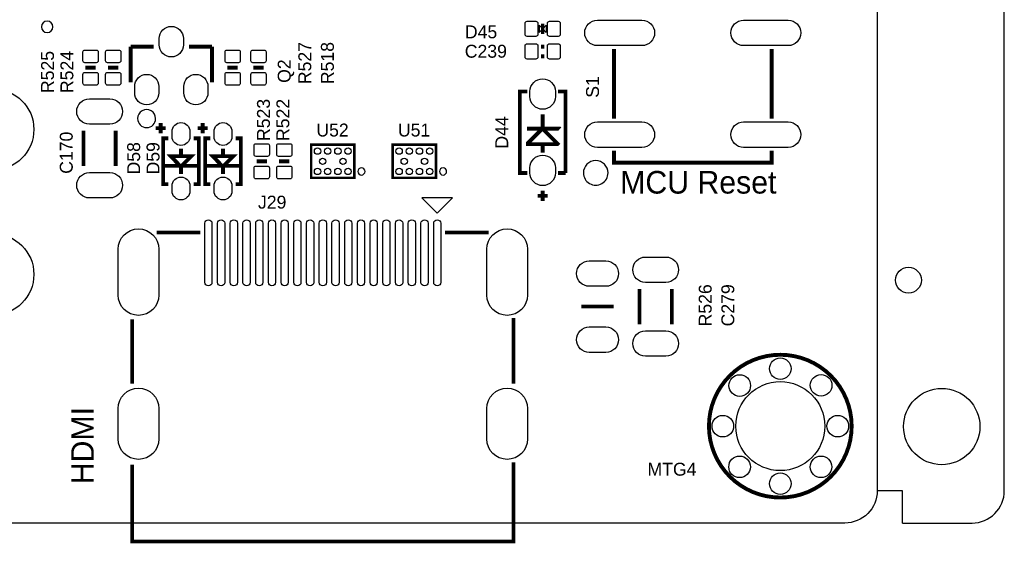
# Model space of a CAD drawing. Extents: x -5 to 175, y -1 to 134.
# Tile 14 of 19: x 136 to 175, y -1 to 20. Entities that reach past the tile are written whole.
import ezdxf

# ---------------------------------------------------------------- set-up
doc = ezdxf.new("R2010")
doc.units = 0
for name, color, linetype in [('BG_OUTLINE', 7, 'CONTINUOUS'), ('BG_SILKSCREEN_TOP', 211, 'CONTINUOUS'), ('PG_SILKSCREEN_TOP', 7, 'CONTINUOUS'), ('PIN_TOP', 12, 'CONTINUOUS'), ('RD_SILKSCREEN_TOP', 7, 'CONTINUOUS')]:
    doc.layers.add(name, color=color, linetype=linetype)

msp = doc.modelspace()

# ---------------------------------------------------------------- linework, layer by layer
at = {"layer": 'BG_OUTLINE'}
for points in [[(-0.999998, 124.99975), (-0.999998, 123.72975), (0, 123.72975, -0.414214), (1.27, 124.99975), (168.730676, 124.99975, -0.414214), (170.000676, 123.72975), (170.000676, 1.27, -0.414214), (168.730676, 0), (1.27, 0, -0.414214), (0, 1.27), (0, 123.72975)], [(171.000674, 0), (173.730666, 0, 0.414214), (175.000666, 1.27), (175.000666, 123.72975, 0.414214), (173.730666, 124.99975), (171.000674, 124.99975)]]:
    msp.add_lwpolyline(points, format="xyb", dxfattribs=at)
msp.add_lwpolyline([(171.000674, 0), (171.000674, 1.27), (170.000676, 1.27)], dxfattribs=at)
at = {"layer": 'PG_SILKSCREEN_TOP'}
for points in [[(137.580624, 19.508978, 1), (137.133376, 19.509022, 1)], [(141.623796, 15.903956, 1), (140.916204, 15.904044, 1)], [(149.858222, 13.82395, 1), (149.575194, 13.82405, 1)], [(153.067512, 13.82395, 1), (152.784484, 13.82405, 1)], [(159.414718, 13.766546, 1), (158.446775, 13.766444, 1)]]:
    msp.add_lwpolyline(points, format="xyb", close=True, dxfattribs=at)
for points in [[(156.845, 19.431), (156.705046, 19.570954), (156.705046, 19.291046)], [(156.845, 19.431), (156.984954, 19.570954), (156.984954, 19.291046)], [(152.699212, 12.185142), (153.29916, 12.78509), (152.09901, 12.78509)]]:
    msp.add_lwpolyline(points, close=True, dxfattribs=at)
for points, const_width in [([(156.845, 19.630898), (156.845, 19.231102)], 0.130048), ([(140.640054, 18.734024), (141.539976, 18.734024)], 0.1524), ([(140.640054, 17.333976), (140.640054, 18.734024)], 0.1524), ([(142.940024, 18.734024), (143.839946, 18.734024)], 0.1524), ([(143.839946, 18.734024), (143.839946, 17.333976)], 0.1524), ([(156.9085, 18.7325), (156.7815, 18.7325)], 0.1524), ([(159.647636, 18.642076), (159.647636, 15.901924)], 0.1524), ([(165.847776, 15.901924), (165.847776, 18.642076)], 0.1524), ([(156.7815, 18.3515), (156.9085, 18.3515)], 0.1524), ([(139.2682, 17.907), (138.8618, 17.907)], 0.1524), ([(140.1572, 17.907), (139.7508, 17.907)], 0.1524), ([(144.8562, 17.907), (144.4498, 17.907)], 0.1524), ([(145.8722, 17.907), (145.4658, 17.907)], 0.1524), ([(156.245052, 13.767054), (155.945078, 13.767054), (155.945078, 16.966946), (156.245052, 16.966946)], 0.1524), ([(157.444948, 16.966946), (157.744922, 16.966946), (157.744922, 13.767054)], 0.1524), ([(156.845, 15.467076), (156.845, 16.067024)], 0.1524), ([(138.7856, 15.4305), (138.7856, 14.0335)], 0.1524), ([(140.0556, 15.4305), (140.0556, 14.0335)], 0.1524), ([(141.621002, 15.523972), (142.021052, 15.523972)], 0.1524), ([(141.8209, 15.324074), (141.8209, 15.724124)], 0.1524), ([(143.272002, 15.523972), (143.672052, 15.523972)], 0.1524), ([(143.4719, 15.324074), (143.4719, 15.724124)], 0.1524), ([(156.234892, 15.506954), (157.515052, 15.506954), (157.524958, 15.497048)], 0.1524), ([(156.264864, 14.8971), (157.425136, 14.8971), (157.435042, 14.907006), (156.865066, 15.476982), (156.804868, 15.476982), (156.264864, 14.936978), (156.264864, 14.8971)], 0.1524), ([(142.120874, 13.324078), (141.920976, 13.324078), (141.920976, 15.123922), (142.120874, 15.123922)], 0.1524), ([(143.121126, 13.324078), (143.321024, 13.324078), (143.321024, 15.123922), (143.121126, 15.123922)], 0.1524), ([(143.771874, 13.324078), (143.571976, 13.324078), (143.571976, 15.123922), (143.771874, 15.123922)], 0.1524), ([(144.772126, 13.324078), (144.972024, 13.324078), (144.972024, 15.123922), (144.772126, 15.123922)], 0.1524), ([(142.621, 14.423898), (142.621, 14.724126)], 0.1524), ([(144.272, 14.423898), (144.272, 14.724126)], 0.1524), ([(147.740116, 13.574014), (147.740116, 14.873986), (149.439884, 14.873986), (149.439884, 13.574014), (147.740116, 13.574014), (147.740116, 13.624052)], 0.100076), ([(150.949406, 13.574014), (150.949406, 14.873986), (152.649174, 14.873986), (152.649174, 13.574014), (150.949406, 13.574014), (150.949406, 13.624052)], 0.100076), ([(156.845, 14.5669), (156.845, 14.836902)], 0.1524), ([(165.847776, 14.642084), (165.847776, 14.17193), (159.647636, 14.17193), (159.647636, 14.642084)], 0.1524), ([(142.630906, 14.024102), (143.02105, 14.423898), (142.22095, 14.423898), (142.600934, 14.024102), (142.630906, 14.024102)], 0.1524), ([(144.281906, 14.024102), (144.67205, 14.423898), (143.87195, 14.423898), (144.251934, 14.024102), (144.281906, 14.024102)], 0.1524), ([(143.256, 14.042898), (141.986, 14.042898)], 0.1524), ([(142.621, 13.723874), (142.621, 14.024102)], 0.1524), ([(144.907, 14.042898), (143.637, 14.042898)], 0.1524), ([(144.272, 13.723874), (144.272, 14.024102)], 0.1524), ([(145.5928, 14.224), (145.9992, 14.224)], 0.1524), ([(146.4818, 14.224), (146.8882, 14.224)], 0.1524), ([(157.744922, 13.767054), (157.444948, 13.767054)], 0.1524), ([(156.645102, 12.866878), (157.044898, 12.866878)], 0.1524), ([(156.845, 12.66698), (156.845, 13.06703)], 0.1524), ([(141.659102, 11.425174), (143.37919, 11.425174)], 0.142494), ([(152.999186, 11.425174), (154.71902, 11.425174)], 0.142494), ([(160.655, 7.8105), (160.655, 9.2075)], 0.1524), ([(161.925, 7.8105), (161.925, 9.2075)], 0.1524), ([(159.639, 8.512048), (158.369, 8.512048)], 0.1524), ([(155.699206, 8.065262), (155.699206, 5.48513)], 0.142494), ([(140.698982, 8.005064), (140.698982, 5.48513)], 0.142494), ([(140.698982, 2.295144), (140.698982, -0.724916), (155.699206, -0.724916), (155.699206, 2.38506)], 0.142494)]:
    msp.add_lwpolyline(points, dxfattribs=dict(at, const_width=const_width))
at = {"layer": 'PG_SILKSCREEN_TOP', "const_width": 0.1524}
msp.add_lwpolyline([(168.997376, 3.81, 1), (163.383976, 3.81, 1), (168.997376, 3.81)], format="xyb", dxfattribs=at)
at = {"layer": 'PIN_TOP'}
for points in [[(158.99765, 19.771995), (160.74771, 19.771995, -1), (160.74771, 18.771997), (158.99765, 18.771997, -1)], [(164.747702, 19.771995), (166.497762, 19.771995, -1), (166.497762, 18.771997), (164.747702, 18.771997, -1)], [(142.71498, 19.052032), (142.71498, 18.802096, -1), (141.76502, 18.802096), (141.76502, 19.052032, -1)], [(156.580078, 19.131026), (156.230066, 19.131026, -0.415686), (156.155136, 19.205956), (156.155136, 19.656044, -0.415686), (156.230066, 19.730974), (156.580078, 19.730974, -0.415686), (156.655008, 19.656044), (156.655008, 19.205956, -0.415686)], [(157.459934, 19.131026), (157.109922, 19.131026, -0.415686), (157.034992, 19.205956), (157.034992, 19.656044, -0.415686), (157.109922, 19.730974), (157.459934, 19.730974, -0.415686), (157.534864, 19.656044), (157.534864, 19.205956, -0.415686)], [(139.364974, 18.521934), (139.364974, 18.171922, -0.415686), (139.290044, 18.096992), (138.839956, 18.096992, -0.415686), (138.765026, 18.171922), (138.765026, 18.521934, -0.415686), (138.839956, 18.596864), (139.290044, 18.596864, -0.415686)], [(140.253974, 18.521934), (140.253974, 18.171922, -0.415686), (140.179044, 18.096992), (139.728956, 18.096992, -0.415686), (139.654026, 18.171922), (139.654026, 18.521934, -0.415686), (139.728956, 18.596864), (140.179044, 18.596864, -0.415686)], [(144.952974, 18.521934), (144.952974, 18.171922, -0.415686), (144.878044, 18.096992), (144.427956, 18.096992, -0.415686), (144.353026, 18.171922), (144.353026, 18.521934, -0.415686), (144.427956, 18.596864), (144.878044, 18.596864, -0.415686)], [(145.968974, 18.521934), (145.968974, 18.171922, -0.415686), (145.894044, 18.096992), (145.443956, 18.096992, -0.415686), (145.369026, 18.171922), (145.369026, 18.521934, -0.415686), (145.443956, 18.596864), (145.894044, 18.596864, -0.415686)], [(156.230066, 18.841974), (156.580078, 18.841974, -0.415686), (156.655008, 18.767044), (156.655008, 18.316956, -0.415686), (156.580078, 18.242026), (156.230066, 18.242026, -0.415686), (156.155136, 18.316956), (156.155136, 18.767044, -0.415686)], [(157.109922, 18.841974), (157.459934, 18.841974, -0.415686), (157.534864, 18.767044), (157.534864, 18.316956, -0.415686), (157.459934, 18.242026), (157.109922, 18.242026, -0.415686), (157.034992, 18.316956), (157.034992, 18.767044, -0.415686)], [(139.364974, 17.642078), (139.364974, 17.292066, -0.415686), (139.290044, 17.217136), (138.839956, 17.217136, -0.415686), (138.765026, 17.292066), (138.765026, 17.642078, -0.415686), (138.839956, 17.717008), (139.290044, 17.717008, -0.415686)], [(140.253974, 17.642078), (140.253974, 17.292066, -0.415686), (140.179044, 17.217136), (139.728956, 17.217136, -0.415686), (139.654026, 17.292066), (139.654026, 17.642078, -0.415686), (139.728956, 17.717008), (140.179044, 17.717008, -0.415686)], [(141.749018, 17.166082), (141.749018, 16.916146, -1), (140.799058, 16.916146), (140.799058, 17.166082, -1)], [(143.680942, 17.166082), (143.680942, 16.916146, -1), (142.730982, 16.916146), (142.730982, 17.166082, -1)], [(144.952974, 17.642078), (144.952974, 17.292066, -0.415686), (144.878044, 17.217136), (144.427956, 17.217136, -0.415686), (144.353026, 17.292066), (144.353026, 17.642078, -0.415686), (144.427956, 17.717008), (144.878044, 17.717008, -0.415686)], [(145.968974, 17.642078), (145.968974, 17.292066, -0.415686), (145.894044, 17.217136), (145.443956, 17.217136, -0.415686), (145.369026, 17.292066), (145.369026, 17.642078, -0.415686), (145.443956, 17.717008), (145.894044, 17.717008, -0.415686)], [(156.345001, 16.767175), (156.345001, 16.967073, -1), (157.344999, 16.967073), (157.344999, 16.767175, -1)], [(139.82065, 15.682087), (139.02055, 15.682087, -1), (139.02055, 16.682085), (139.82065, 16.682085, -1)], [(142.270988, 15.193899), (142.270988, 15.393797, -1), (142.971012, 15.393797), (142.971012, 15.193899, -1)], [(143.921988, 15.193899), (143.921988, 15.393797, -1), (144.622012, 15.393797), (144.622012, 15.193899, -1)], [(158.99765, 15.772003), (160.74771, 15.772003, -1), (160.74771, 14.772005), (158.99765, 14.772005, -1)], [(164.747702, 15.772003), (166.497762, 15.772003, -1), (166.497762, 14.772005), (164.747702, 14.772005, -1)], [(145.496026, 14.488922), (145.496026, 14.838934, -0.415686), (145.570956, 14.913864), (146.021044, 14.913864, -0.415686), (146.095974, 14.838934), (146.095974, 14.488922, -0.415686), (146.021044, 14.413992), (145.570956, 14.413992, -0.415686)], [(146.385026, 14.488922), (146.385026, 14.838934, -0.415686), (146.459956, 14.913864), (146.910044, 14.913864, -0.415686), (146.984974, 14.838934), (146.984974, 14.488922, -0.415686), (146.910044, 14.413992), (146.459956, 14.413992, -0.415686)], [(156.345001, 13.766927), (156.345001, 13.966825, -1), (157.344999, 13.966825), (157.344999, 13.766927, -1)], [(145.496026, 13.609066), (145.496026, 13.959078, -0.415686), (145.570956, 14.034008), (146.021044, 14.034008, -0.415686), (146.095974, 13.959078), (146.095974, 13.609066, -0.415686), (146.021044, 13.534136), (145.570956, 13.534136, -0.415686)], [(146.385026, 13.609066), (146.385026, 13.959078, -0.415686), (146.459956, 14.034008), (146.910044, 14.034008, -0.415686), (146.984974, 13.959078), (146.984974, 13.609066, -0.415686), (146.910044, 13.534136), (146.459956, 13.534136, -0.415686)], [(139.82065, 12.781915), (139.02055, 12.781915, -1), (139.02055, 13.781913), (139.82065, 13.781913, -1)], [(142.270988, 13.054203), (142.270988, 13.254101, -1), (142.971012, 13.254101), (142.971012, 13.054203, -1)], [(143.921988, 13.054203), (143.921988, 13.254101, -1), (144.622012, 13.254101), (144.622012, 13.054203, -1)], [(143.83893, 11.785092), (143.83893, 9.465056, -1), (143.559022, 9.465056), (143.559022, 11.785092, -1)], [(144.339056, 11.785092), (144.339056, 9.465056, -1), (144.059148, 9.465056), (144.059148, 11.785092, -1)], [(144.838928, 11.785092), (144.838928, 9.465056, -1), (144.55902, 9.465056), (144.55902, 11.785092, -1)], [(145.339054, 11.785092), (145.339054, 9.465056, -1), (145.059146, 9.465056), (145.059146, 11.785092, -1)], [(145.838926, 11.785092), (145.838926, 9.465056, -1), (145.559018, 9.465056), (145.559018, 11.785092, -1)], [(146.339052, 11.785092), (146.339052, 9.465056, -1), (146.059144, 9.465056), (146.059144, 11.785092, -1)], [(146.838924, 11.785092), (146.838924, 9.465056, -1), (146.559016, 9.465056), (146.559016, 11.785092, -1)], [(147.33905, 11.785092), (147.33905, 9.465056, -1), (147.059142, 9.465056), (147.059142, 11.785092, -1)], [(147.838922, 11.785092), (147.838922, 9.465056, -1), (147.559014, 9.465056), (147.559014, 11.785092, -1)], [(148.339048, 11.785092), (148.339048, 9.465056, -1), (148.05914, 9.465056), (148.05914, 11.785092, -1)], [(148.839174, 11.785092), (148.839174, 9.465056, -1), (148.559266, 9.465056), (148.559266, 11.785092, -1)], [(149.339046, 11.785092), (149.339046, 9.465056, -1), (149.059138, 9.465056), (149.059138, 11.785092, -1)], [(149.839172, 11.785092), (149.839172, 9.465056, -1), (149.559264, 9.465056), (149.559264, 11.785092, -1)], [(150.339044, 11.785092), (150.339044, 9.465056, -1), (150.059136, 9.465056), (150.059136, 11.785092, -1)], [(150.83917, 11.785092), (150.83917, 9.465056, -1), (150.559262, 9.465056), (150.559262, 11.785092, -1)], [(151.339042, 11.785092), (151.339042, 9.465056, -1), (151.059134, 9.465056), (151.059134, 11.785092, -1)], [(151.839168, 11.785092), (151.839168, 9.465056, -1), (151.55926, 9.465056), (151.55926, 11.785092, -1)], [(152.33904, 11.785092), (152.33904, 9.465056, -1), (152.059132, 9.465056), (152.059132, 11.785092, -1)], [(152.839166, 11.785092), (152.839166, 9.465056, -1), (152.559258, 9.465056), (152.559258, 11.785092, -1)], [(141.749145, 10.765155), (141.749145, 8.965057, -1), (140.149199, 8.965057), (140.149199, 10.765155, -1)], [(156.248989, 10.765155), (156.248989, 8.965057, -1), (154.649043, 8.965057), (154.649043, 10.765155, -1)], [(160.88995, 10.459085), (161.69005, 10.459085, -1), (161.69005, 9.459087), (160.88995, 9.459087, -1)], [(159.328993, 9.308973), (158.679007, 9.308973, -1), (158.679007, 10.308971), (159.328993, 10.308971, -1)], [(159.328993, 6.708775), (158.679007, 6.708775, -1), (158.679007, 7.708773), (159.328993, 7.708773, -1)], [(160.88995, 7.558913), (161.69005, 7.558913, -1), (161.69005, 6.558915), (160.88995, 6.558915, -1)], [(141.749145, 4.505325), (141.749145, 3.305175, -1), (140.149199, 3.305175), (140.149199, 4.505325, -1)], [(156.248989, 4.505325), (156.248989, 3.305175, -1), (154.649043, 3.305175), (154.649043, 4.505325, -1)]]:
    msp.add_lwpolyline(points, format="xyb", close=True, dxfattribs=at)
for centre, radius in [((135.234934, 15.47495), 1.599946), ((147.990052, 14.62405), 0.124968), ((148.390102, 14.62405), 0.124968), ((148.789898, 14.62405), 0.124968), ((149.189948, 14.62405), 0.124968), ((151.199342, 14.62405), 0.124968), ((151.599392, 14.62405), 0.124968), ((151.999188, 14.62405), 0.124968), ((152.399238, 14.62405), 0.124968), ((148.18995, 14.224), 0.124968), ((148.99005, 14.224), 0.124968), ((151.39924, 14.224), 0.124968), ((152.19934, 14.224), 0.124968), ((147.990052, 13.82395), 0.124968), ((148.390102, 13.82395), 0.124968), ((148.789898, 13.82395), 0.124968), ((149.189948, 13.82395), 0.124968), ((151.199342, 13.82395), 0.124968), ((151.599392, 13.82395), 0.124968), ((151.999188, 13.82395), 0.124968), ((152.399238, 13.82395), 0.124968), ((135.234934, 9.77519), 1.599946), ((171.231306, 9.5504), 0.508), ((166.190676, 6.0706), 0.424942), ((164.595556, 5.40512), 0.424942), ((167.795956, 5.41528), 0.424942), ((166.190676, 3.81), 1.75006), ((172.540676, 3.79476), 1.499997), ((163.930076, 3.81), 0.424942), ((168.451276, 3.81), 0.424942), ((164.590476, 2.2098), 0.424942), ((167.790876, 2.2098), 0.424942), ((166.190676, 1.5494), 0.424942)]:
    msp.add_circle(centre, radius, dxfattribs=at)

# ---------------------------------------------------------------- texts
at = {"layer": 'BG_SILKSCREEN_TOP', "width": 1.000286}
msp.add_text('MCU Reset', height=0.889, dxfattribs=at).set_placement((159.893, 12.954))
msp.add_text('HDMI', height=0.889, rotation=90, dxfattribs=at).set_placement((139.192, 1.524))
at = {"layer": 'RD_SILKSCREEN_TOP', "width": 1.02}
for s, p in [('D45', (153.78684, 19.058382)), ('C239', (153.78176, 18.296382)), ('U52', (147.94484, 15.197582)), ('U51', (151.15413, 15.197582)), ('J29', (145.648934, 12.362688)), ('MTG4', (160.968436, 1.862582))]:
    msp.add_text(s, height=0.508, dxfattribs=at).set_placement(p)
for s, p in [('R527', (147.743418, 17.25676)), ('R518', (148.632418, 17.25676)), ('R525', (137.625582, 16.90624)), ('R524', (138.387582, 16.90624)), ('Q2', (146.93392, 17.306544)), ('S1', (159.059626, 16.721582)), ('R523', (146.117818, 15.02156)), ('R522', (146.879818, 15.02156)), ('D44', (155.490418, 14.72184)), ('C170', (138.362182, 13.73124)), ('D58', (141.012418, 13.70584)), ('D59', (141.774418, 13.70584)), ('R526', (163.491418, 7.73176)), ('C279', (164.380418, 7.73176))]:
    msp.add_text(s, height=0.508, rotation=90, dxfattribs=at).set_placement(p)

doc.saveas('drawing.dxf')
